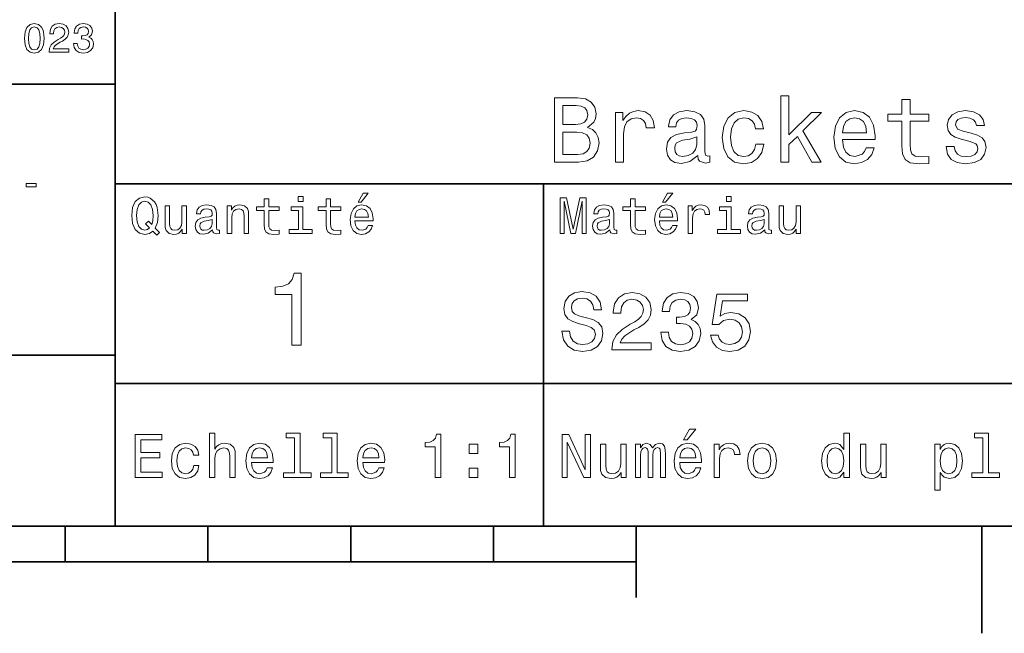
# Model space of a CAD drawing. Extents: x -215 to 297, y 0 to 210.
# Tile 8 of 11: x 155 to 224, y 2 to 46. Entities that reach past the tile are written whole.
import ezdxf

# ---------------------------------------------------------------- set-up
doc = ezdxf.new("R2010")
doc.units = 0

msp = doc.modelspace()

# ---------------------------------------------------------------- linework, layer by layer
at = {"color": 7, "lineweight": 35}
for p, q in [((162, 10), (162, 70)), ((97, 41), (162, 41)), ((162, 34), (287, 34)), ((97, 22), (162, 22)), ((162, 20), (287, 20)), ((10, 10), (287, 10)), ((97, 10), (287, 10)), ((98.5, 7.5), (198.5, 7.5))]:
    msp.add_line(p, q, dxfattribs=at)
at = {"color": 7, "lineweight": 35, "ltscale": 0.35}
msp.add_line((192, 20), (192, 34), dxfattribs=at)
at = {"color": 7, "lineweight": 35, "ltscale": 0.25}
msp.add_line((192, 10), (192, 20), dxfattribs=at)
at = {"color": 7, "lineweight": 35, "ltscale": 0.0625}
for p, q in [((158.5, 10), (158.5, 7.5)), ((168.5, 10), (168.5, 7.5)), ((178.5, 10), (178.5, 7.5)), ((188.5, 10), (188.5, 7.5))]:
    msp.add_line(p, q, dxfattribs=at)
at = {"color": 7, "lineweight": 35, "ltscale": 0.125}
msp.add_line((198.5, 10), (198.5, 5), dxfattribs=at)
at = {"color": 7, "lineweight": 35, "ltscale": 0.1875}
msp.add_line((222.699997, 10), (222.699997, 2.5), dxfattribs=at)
at = {"color": 7, "lineweight": 13}
for points in [[(155.642654, 44.201729), (155.685883, 43.749279), (155.821335, 43.426514), (156.037476, 43.230549), (156.337173, 43.167149), (156.634003, 43.230549), (156.850143, 43.426514), (156.982712, 43.749279), (157.028824, 44.201729), (156.982712, 44.651299), (156.927963, 44.829971), (156.850143, 44.976948), (156.634003, 45.172913), (156.337173, 45.239193), (156.037476, 45.172913), (155.821335, 44.974064), (155.685883, 44.651299)], [(155.919312, 44.201729), (155.942368, 44.550434), (156.01442, 44.801155), (156.144104, 44.948128), (156.337173, 45), (156.527374, 44.948128), (156.657059, 44.801155), (156.729111, 44.550434), (156.752167, 44.201729), (156.729111, 43.850143), (156.657059, 43.599426), (156.527374, 43.45245), (156.337173, 43.403458), (156.144104, 43.45245), (156.01442, 43.599426), (155.942368, 43.850143)], [(157.368881, 43.224785), (158.743515, 43.224785), (158.743515, 43.472622), (157.657059, 43.472622), (157.71759, 43.60807), (157.821335, 43.720463), (158.14122, 43.925072), (158.311249, 44.011528), (158.50145, 44.135448), (158.636887, 44.279541), (158.714706, 44.44957), (158.743515, 44.642651), (158.694534, 44.884727), (158.559082, 45.074928), (158.351593, 45.195965), (158.083572, 45.239193), (157.806915, 45.190201), (157.596542, 45.054756), (157.461105, 44.838619), (157.414993, 44.553314), (157.414993, 44.51297), (157.677231, 44.51297), (157.677231, 44.536022), (157.703171, 44.731991), (157.780991, 44.876083), (157.904907, 44.9683), (158.069168, 45), (158.236313, 44.971184), (158.360229, 44.899136), (158.440918, 44.786743), (158.469742, 44.645535), (158.44957, 44.51297), (158.394821, 44.400578), (158.302597, 44.302593), (158.175797, 44.216141), (158.005768, 44.12392), (157.723343, 43.945248), (157.524506, 43.755043), (157.406342, 43.524498), (157.368881, 43.233429)], [(159.080688, 43.853027), (159.080688, 43.832855), (159.126801, 43.556198), (159.262253, 43.348705), (159.47551, 43.216141), (159.757935, 43.167149), (160.057648, 43.216141), (160.282425, 43.342941), (160.426514, 43.54467), (160.478394, 43.804035), (160.455338, 43.974064), (160.391937, 44.112392), (160.288193, 44.219021), (160.149857, 44.296829), (160.337173, 44.45245), (160.403458, 44.700291), (160.360229, 44.925072), (160.236313, 45.0951), (160.034592, 45.201729), (159.757935, 45.239193), (159.498566, 45.193085), (159.299713, 45.066284), (159.170029, 44.864555), (159.126801, 44.596542), (159.126801, 44.57637), (159.383286, 44.57637), (159.406342, 44.760807), (159.481277, 44.893372), (159.60231, 44.974064), (159.772339, 45.002884), (159.922195, 44.979828), (160.031708, 44.919308), (160.097992, 44.821327), (160.123917, 44.688763), (160.097992, 44.54755), (160.028824, 44.45245), (159.907776, 44.394814), (159.743515, 44.377522), (159.631134, 44.380405), (159.631134, 44.15274), (159.772339, 44.158501), (159.953888, 44.132565), (160.08934, 44.0634), (160.170029, 43.951008), (160.198853, 43.804035), (160.167145, 43.63689), (160.083572, 43.51297), (159.951019, 43.435158), (159.775223, 43.409222), (159.593658, 43.438042), (159.46109, 43.524498), (159.377533, 43.662827), (159.345825, 43.853027)], [(195.082855, 37.961815), (195.536743, 38.337894), (195.653458, 38.590778), (195.692368, 38.902016), (195.608063, 39.388329), (195.355179, 39.738472), (194.946686, 39.95245), (194.376083, 40.030258), (192.77449, 40.030258), (192.77449, 35.530258), (194.466858, 35.530258), (195.069885, 35.621037), (195.517288, 35.886887), (195.796112, 36.308357), (195.893372, 36.87896), (195.835007, 37.261528), (195.679398, 37.57925), (195.426514, 37.812679)], [(208.62175, 35.530258), (209.192368, 35.530258), (209.192368, 36.755764), (209.78891, 37.332851), (210.8134, 35.530258), (211.455322, 35.530258), (210.177948, 37.728386), (211.487747, 39.012245), (210.768005, 39.012245), (209.192368, 37.443081), (209.192368, 40.185879), (208.62175, 40.185879)], [(194.252884, 38.162823), (193.371033, 38.162823), (193.371033, 39.492073), (194.304749, 39.492073), (194.654892, 39.453171), (194.901291, 39.336452), (195.05043, 39.135445), (195.10231, 38.837173), (195.043945, 38.538902), (194.888321, 38.331409), (194.622482, 38.201729)], [(217.115997, 38.409222), (217.115997, 36.664986), (217.154892, 36.100864), (217.336456, 35.711815), (217.69957, 35.484871), (218.315552, 35.407059), (218.989914, 35.43948), (218.989914, 35.932274), (218.497116, 35.893372), (218.049713, 35.945244), (217.809799, 36.107349), (217.706055, 36.379681), (217.6866, 36.762245), (217.6866, 38.409222), (218.989914, 38.409222), (218.989914, 38.895531), (217.6866, 38.895531), (217.6866, 39.913544), (217.115997, 39.913544), (217.115997, 38.895531), (216.130402, 38.895531), (216.130402, 38.409222)], [(197.047546, 35.530258), (197.618149, 35.530258), (197.618149, 37.520893), (197.676514, 38.000721), (197.851578, 38.344379), (198.136887, 38.551872), (198.519455, 38.623199), (198.804749, 38.577808), (199.018723, 38.448124), (199.148407, 38.227665), (199.193802, 37.929394), (199.770889, 37.929394), (199.693085, 38.454609), (199.479111, 38.830692), (199.122482, 39.057636), (198.636169, 39.135445), (198.305466, 39.083572), (198.020172, 38.953888), (197.767288, 38.733429), (197.566284, 38.435158), (197.566284, 39.012245), (197.047546, 39.012245)], [(202.805481, 35.98415), (202.805481, 35.964695), (202.837891, 35.744236), (202.93515, 35.588615), (203.343658, 35.465416), (203.661377, 35.517288), (203.661377, 35.958214), (203.525208, 35.938759), (203.343658, 36.023052), (203.311234, 36.282421), (203.311234, 38.085014), (203.233429, 38.545387), (203.006485, 38.869595), (202.610947, 39.064121), (202.053314, 39.135445), (201.508636, 39.057636), (201.106628, 38.837173), (200.853745, 38.493515), (200.769455, 38.039623), (200.769455, 38.000721), (201.281693, 38.000721), (201.327087, 38.273052), (201.469742, 38.467579), (201.703171, 38.584293), (202.033859, 38.629681), (202.351578, 38.59726), (202.578522, 38.5), (202.714691, 38.331409), (202.760086, 38.09798), (202.734146, 37.825645), (202.630402, 37.68948), (202.371033, 37.624638), (201.88472, 37.572765), (201.327087, 37.456051), (200.931549, 37.248558), (200.69812, 36.924351), (200.626801, 36.444523), (200.691635, 36.016571), (200.892654, 35.698845), (201.216858, 35.497837), (201.664261, 35.426514), (202.267288, 35.562679)], [(206.858063, 37.858067), (207.42218, 37.858067), (207.305481, 38.376801), (207.026657, 38.785301), (206.592224, 39.038185), (206.028091, 39.135445), (205.405609, 39.005764), (204.932281, 38.642651), (204.634003, 38.052593), (204.530258, 37.261528), (204.627518, 36.476944), (204.919312, 35.893372), (205.379684, 35.530258), (206.008636, 35.407059), (206.566284, 35.504322), (207.000717, 35.776657), (207.298996, 36.204609), (207.428665, 36.775215), (206.884003, 36.775215), (206.786743, 36.412102), (206.605179, 36.139767), (206.345825, 35.97118), (206.028091, 35.919308), (205.632568, 36.003601), (205.34726, 36.262966), (205.17218, 36.684437), (205.113831, 37.280979), (205.17218, 37.864552), (205.353745, 38.286022), (205.645538, 38.545387), (206.028091, 38.636166), (206.365265, 38.577808), (206.618149, 38.428673), (206.786743, 38.182274)], [(212.946686, 37.105907), (215.229111, 37.105907), (215.235596, 37.371758), (215.131836, 38.117435), (214.846542, 38.675072), (214.392654, 39.012245), (213.789627, 39.135445), (213.19957, 39.005764), (212.745682, 38.642651), (212.453888, 38.052593), (212.350143, 37.274494), (212.447403, 36.476944), (212.739197, 35.893372), (213.1866, 35.530258), (213.770172, 35.407059), (214.27594, 35.491352), (214.690918, 35.711815), (214.995682, 36.061958), (215.170746, 36.528816), (214.606628, 36.528816), (214.489914, 36.269451), (214.32132, 36.074928), (213.841492, 35.919308), (213.471893, 35.990631), (213.193085, 36.217579), (213.01152, 36.587173), (212.946686, 37.086452)], [(212.946686, 37.585735), (213.018005, 38.033138), (213.193085, 38.363831), (213.458939, 38.564842), (213.809082, 38.636166), (214.15274, 38.564842), (214.418579, 38.363831), (214.580688, 38.033138), (214.639053, 37.585735)], [(221.959656, 37.559795), (221.408493, 37.68948), (221, 37.838615), (220.863831, 38.143372), (220.90274, 38.357346), (221.03891, 38.512966), (221.259369, 38.610229), (221.577087, 38.649136), (221.881836, 38.610229), (222.12175, 38.493515), (222.277374, 38.318443), (222.342224, 38.085014), (222.899857, 38.085014), (222.899857, 38.09798), (222.802597, 38.519451), (222.536743, 38.850143), (222.12175, 39.057636), (221.577087, 39.135445), (221.02594, 39.057636), (220.623917, 38.843658), (220.371033, 38.525936), (220.293228, 38.123917), (220.351578, 37.734871), (220.533142, 37.462536), (220.831406, 37.268009), (221.265854, 37.131844), (221.901291, 36.976223), (222.290344, 36.814121), (222.394089, 36.684437), (222.432999, 36.489914), (222.374634, 36.25), (222.219025, 36.068443), (221.966141, 35.951729), (221.628967, 35.912823), (221.272339, 35.951729), (221.01297, 36.087894), (220.837891, 36.308357), (220.766571, 36.61311), (220.215408, 36.61311), (220.306198, 36.094379), (220.572037, 35.7183), (220.993515, 35.491352), (221.577087, 35.407059), (222.1866, 35.491352), (222.634003, 35.7183), (222.906342, 36.081409), (223.003601, 36.554752), (222.932281, 36.963257), (222.731262, 37.242073), (222.400574, 37.42363)], [(194.395523, 36.068443), (193.371033, 36.068443), (193.371033, 37.618156), (194.337173, 37.618156), (194.745682, 37.572765), (195.03746, 37.4366), (195.21254, 37.203171), (195.270889, 36.865993), (195.21254, 36.509365), (195.05043, 36.262966), (194.778091, 36.113831)], [(202.740631, 36.749279), (202.662827, 36.412102), (202.455322, 36.152737), (202.144089, 35.98415), (201.76152, 35.925793), (201.515121, 35.958214), (201.340057, 36.061958), (201.229828, 36.243515), (201.197403, 36.496395), (201.223343, 36.723343), (201.327087, 36.885445), (201.742065, 37.067001), (202.267288, 37.14481), (202.740631, 37.30043)], [(155.76947, 33.795387), (156.466873, 33.795387), (156.466873, 34.023052), (155.76947, 34.023052)], [(175.161377, 33.117435), (174.82637, 33.117435), (174.82637, 32.757202), (175.161377, 32.757202)], [(179.015854, 32.728386), (179.228394, 32.728386), (179.729111, 33.340778), (179.376083, 33.340778)], [(200.341492, 32.728386), (200.554031, 32.728386), (201.054749, 33.340778), (200.701736, 33.340778)], [(205.161377, 33.117435), (204.82637, 33.117435), (204.82637, 32.757202), (205.161377, 32.757202)], [(164.642654, 30.685879), (164.916428, 30.401297), (165.107346, 30.592218), (164.811966, 30.894812), (164.963257, 31.305475), (165.010086, 31.780979), (164.941635, 32.339336), (164.862396, 32.56628), (164.757919, 32.753601), (164.46254, 33.009365), (164.282425, 33.074207), (164.08429, 33.099422), (163.702454, 33.009365), (163.41066, 32.757202), (163.223343, 32.342937), (163.158508, 31.780979), (163.223343, 31.219019), (163.407059, 30.804754), (163.698853, 30.54899), (164.08429, 30.462536), (164.39769, 30.520172)], [(164.41571, 30.916426), (164.260803, 30.801151), (164.08429, 30.765129), (163.850143, 30.829971), (163.666428, 31.024494), (163.543945, 31.341497), (163.504318, 31.780979), (163.543945, 32.216858), (163.662827, 32.537464), (163.846542, 32.731987), (164.08429, 32.80043), (164.318451, 32.731987), (164.502167, 32.533859), (164.621033, 32.213257), (164.664261, 31.780979), (164.631851, 31.40634), (164.5634, 31.150576), (164.329254, 31.395533), (164.13472, 31.211815)], [(166.998566, 32.465416), (166.681549, 32.465416), (166.681549, 31.348703), (166.645538, 31.089336), (166.541061, 30.902016), (166.378967, 30.786743), (166.166428, 30.750719), (165.997116, 30.779539), (165.889053, 30.865993), (165.827805, 31.013687), (165.8134, 31.222622), (165.8134, 32.465416), (165.496399, 32.465416), (165.496399, 31.193804), (165.507202, 30.93804), (165.575653, 30.725504), (165.784576, 30.530979), (166.119598, 30.462536), (166.299713, 30.487751), (166.454605, 30.552593), (166.587891, 30.664265), (166.695969, 30.826368), (166.695969, 30.530979), (166.998566, 30.530979)], [(168.824921, 30.78314), (168.824921, 30.772333), (168.842941, 30.649855), (168.896973, 30.5634), (169.123917, 30.494957), (169.30043, 30.523775), (169.30043, 30.768732), (169.224777, 30.757925), (169.123917, 30.804754), (169.105911, 30.948847), (169.105911, 31.950287), (169.062683, 32.206051), (168.9366, 32.386166), (168.716858, 32.494236), (168.407059, 32.533859), (168.104462, 32.490635), (167.881119, 32.368156), (167.740631, 32.177231), (167.693802, 31.925072), (167.693802, 31.903458), (167.978394, 31.903458), (168.003601, 32.054756), (168.082855, 32.162823), (168.21254, 32.227665), (168.396255, 32.25288), (168.572769, 32.234871), (168.698853, 32.180836), (168.77449, 32.087173), (168.799713, 31.957493), (168.785309, 31.806194), (168.727661, 31.730547), (168.583572, 31.694523), (168.3134, 31.665705), (168.003601, 31.600864), (167.783859, 31.48559), (167.654175, 31.305475), (167.614548, 31.038904), (167.650574, 30.801151), (167.762253, 30.62464), (167.942368, 30.512968), (168.190918, 30.473343), (168.52594, 30.54899)], [(169.844376, 30.530979), (170.161377, 30.530979), (170.161377, 31.647694), (170.193802, 31.903458), (170.298279, 32.090778), (170.460373, 32.206051), (170.676514, 32.249279), (170.849426, 32.213257), (170.957489, 32.115993), (171.011536, 31.95389), (171.029541, 31.737751), (171.029541, 30.530979), (171.346542, 30.530979), (171.346542, 31.802593), (171.332138, 32.058357), (171.267288, 32.270893), (171.054749, 32.465416), (170.723343, 32.533859), (170.539627, 32.508644), (170.38472, 32.440201), (170.251434, 32.324928), (170.146973, 32.170029), (170.146973, 32.465416), (169.844376, 32.465416)], [(172.438034, 32.130402), (172.438034, 31.161383), (172.459656, 30.847982), (172.560516, 30.631844), (172.762253, 30.505762), (173.104462, 30.462536), (173.479111, 30.480547), (173.479111, 30.754322), (173.205338, 30.732708), (172.956772, 30.761526), (172.823486, 30.851583), (172.765854, 31.002882), (172.755035, 31.215418), (172.755035, 32.130402), (173.479111, 32.130402), (173.479111, 32.400574), (172.755035, 32.400574), (172.755035, 32.966137), (172.438034, 32.966137), (172.438034, 32.400574), (171.890488, 32.400574), (171.890488, 32.130402)], [(176.775223, 32.130402), (176.775223, 31.161383), (176.796829, 30.847982), (176.89769, 30.631844), (177.099426, 30.505762), (177.44165, 30.462536), (177.816284, 30.480547), (177.816284, 30.754322), (177.542511, 30.732708), (177.293945, 30.761526), (177.16066, 30.851583), (177.103027, 31.002882), (177.092224, 31.215418), (177.092224, 32.130402), (177.816284, 32.130402), (177.816284, 32.400574), (177.092224, 32.400574), (177.092224, 32.966137), (176.775223, 32.966137), (176.775223, 32.400574), (176.227661, 32.400574), (176.227661, 32.130402)], [(178.796112, 31.40634), (180.064117, 31.40634), (180.067719, 31.554033), (180.010086, 31.9683), (179.851593, 32.278099), (179.599426, 32.465416), (179.264404, 32.533859), (178.9366, 32.461815), (178.684433, 32.260086), (178.522339, 31.932276), (178.464691, 31.5), (178.518738, 31.056915), (178.680832, 30.732708), (178.929398, 30.530979), (179.253601, 30.462536), (179.534576, 30.509365), (179.765137, 30.631844), (179.934433, 30.826368), (180.031708, 31.085733), (179.718292, 31.085733), (179.653458, 30.941643), (179.559799, 30.833572), (179.293228, 30.747118), (179.087891, 30.786743), (178.932999, 30.912823), (178.832138, 31.118155), (178.796112, 31.395533)], [(193.183716, 30.530979), (193.46109, 30.530979), (193.46109, 32.80043), (193.929398, 30.530979), (194.239197, 30.530979), (194.703888, 32.80043), (194.703888, 30.530979), (194.984863, 30.530979), (194.984863, 33.030979), (194.545395, 33.030979), (194.08429, 30.826368), (193.626801, 33.030979), (193.183716, 33.030979)], [(196.656342, 30.78314), (196.656342, 30.772333), (196.674347, 30.649855), (196.728394, 30.5634), (196.955338, 30.494957), (197.131851, 30.523775), (197.131851, 30.768732), (197.056198, 30.757925), (196.955338, 30.804754), (196.937317, 30.948847), (196.937317, 31.950287), (196.894089, 32.206051), (196.768005, 32.386166), (196.548264, 32.494236), (196.23848, 32.533859), (195.935883, 32.490635), (195.71254, 32.368156), (195.572052, 32.177231), (195.525223, 31.925072), (195.525223, 31.903458), (195.809799, 31.903458), (195.835022, 32.054756), (195.914261, 32.162823), (196.043945, 32.227665), (196.227661, 32.25288), (196.404175, 32.234871), (196.530258, 32.180836), (196.605911, 32.087173), (196.631119, 31.957493), (196.616714, 31.806194), (196.559082, 31.730547), (196.414978, 31.694523), (196.144806, 31.665705), (195.835022, 31.600864), (195.61528, 31.48559), (195.485596, 31.305475), (195.445969, 31.038904), (195.481995, 30.801151), (195.593658, 30.62464), (195.773773, 30.512968), (196.022339, 30.473343), (196.357346, 30.54899)], [(198.100861, 32.130402), (198.100861, 31.161383), (198.122482, 30.847982), (198.223343, 30.631844), (198.425079, 30.505762), (198.767288, 30.462536), (199.141937, 30.480547), (199.141937, 30.754322), (198.868149, 30.732708), (198.619598, 30.761526), (198.486313, 30.851583), (198.42868, 31.002882), (198.417862, 31.215418), (198.417862, 32.130402), (199.141937, 32.130402), (199.141937, 32.400574), (198.417862, 32.400574), (198.417862, 32.966137), (198.100861, 32.966137), (198.100861, 32.400574), (197.553314, 32.400574), (197.553314, 32.130402)], [(200.121765, 31.40634), (201.389771, 31.40634), (201.393372, 31.554033), (201.335739, 31.9683), (201.177231, 32.278099), (200.925079, 32.465416), (200.590057, 32.533859), (200.262253, 32.461815), (200.010086, 32.260086), (199.847977, 31.932276), (199.790344, 31.5), (199.844376, 31.056915), (200.006485, 30.732708), (200.255051, 30.530979), (200.579254, 30.462536), (200.860229, 30.509365), (201.090775, 30.631844), (201.260086, 30.826368), (201.357346, 31.085733), (201.043945, 31.085733), (200.979111, 30.941643), (200.885452, 30.833572), (200.618881, 30.747118), (200.413544, 30.786743), (200.258652, 30.912823), (200.157776, 31.118155), (200.121765, 31.395533)], [(202.131851, 30.530979), (202.448853, 30.530979), (202.448853, 31.636887), (202.481262, 31.903458), (202.578537, 32.094379), (202.73703, 32.209652), (202.94957, 32.249279), (203.108063, 32.224064), (203.226944, 32.152016), (203.298996, 32.029537), (203.324203, 31.863832), (203.644806, 31.863832), (203.601593, 32.155621), (203.482712, 32.364552), (203.284576, 32.490635), (203.014404, 32.533859), (202.830688, 32.505043), (202.672195, 32.432995), (202.531708, 32.310516), (202.420029, 32.144814), (202.420029, 32.465416), (202.131851, 32.465416)], [(207.499283, 30.78314), (207.499283, 30.772333), (207.517288, 30.649855), (207.57132, 30.5634), (207.798264, 30.494957), (207.974777, 30.523775), (207.974777, 30.768732), (207.899139, 30.757925), (207.798264, 30.804754), (207.780258, 30.948847), (207.780258, 31.950287), (207.73703, 32.206051), (207.610947, 32.386166), (207.391205, 32.494236), (207.081406, 32.533859), (206.778824, 32.490635), (206.555481, 32.368156), (206.414978, 32.177231), (206.368149, 31.925072), (206.368149, 31.903458), (206.65274, 31.903458), (206.677948, 32.054756), (206.757202, 32.162823), (206.886887, 32.227665), (207.070602, 32.25288), (207.247116, 32.234871), (207.373199, 32.180836), (207.448853, 32.087173), (207.47406, 31.957493), (207.459656, 31.806194), (207.402023, 31.730547), (207.257919, 31.694523), (206.987747, 31.665705), (206.677948, 31.600864), (206.458206, 31.48559), (206.328537, 31.305475), (206.28891, 31.038904), (206.324921, 30.801151), (206.4366, 30.62464), (206.616714, 30.512968), (206.86528, 30.473343), (207.200287, 30.54899)], [(210.010086, 32.465416), (209.693085, 32.465416), (209.693085, 31.348703), (209.657059, 31.089336), (209.552597, 30.902016), (209.390488, 30.786743), (209.177948, 30.750719), (209.008636, 30.779539), (208.900574, 30.865993), (208.83934, 31.013687), (208.824921, 31.222622), (208.824921, 32.465416), (208.507919, 32.465416), (208.507919, 31.193804), (208.518738, 30.93804), (208.587173, 30.725504), (208.796112, 30.530979), (209.131119, 30.462536), (209.311234, 30.487751), (209.466141, 30.552593), (209.599426, 30.664265), (209.707489, 30.826368), (209.707489, 30.530979), (210.010086, 30.530979)], [(175.150574, 30.79755), (175.150574, 32.400574), (174.336456, 32.400574), (174.336456, 32.130402), (174.833572, 32.130402), (174.833572, 30.79755), (174.185165, 30.79755), (174.185165, 30.530979), (175.806198, 30.530979), (175.806198, 30.79755)], [(178.796112, 31.672911), (178.835739, 31.921469), (178.932999, 32.105186), (179.080688, 32.216858), (179.275208, 32.256485), (179.466141, 32.216858), (179.613831, 32.105186), (179.703888, 31.921469), (179.736313, 31.672911)], [(200.121765, 31.672911), (200.161377, 31.921469), (200.258652, 32.105186), (200.406342, 32.216858), (200.600861, 32.256485), (200.791794, 32.216858), (200.939484, 32.105186), (201.029541, 31.921469), (201.061966, 31.672911)], [(205.150574, 30.79755), (205.150574, 32.400574), (204.336456, 32.400574), (204.336456, 32.130402), (204.833572, 32.130402), (204.833572, 30.79755), (204.185165, 30.79755), (204.185165, 30.530979), (205.806198, 30.530979), (205.806198, 30.79755)], [(168.78891, 31.208212), (168.745682, 31.020893), (168.630402, 30.876801), (168.457489, 30.78314), (168.244965, 30.750719), (168.108063, 30.768732), (168.010803, 30.826368), (167.94957, 30.927233), (167.931549, 31.067722), (167.945969, 31.193804), (168.003601, 31.283861), (168.234146, 31.384726), (168.52594, 31.427954), (168.78891, 31.514408)], [(196.620316, 31.208212), (196.577087, 31.020893), (196.461823, 30.876801), (196.28891, 30.78314), (196.07637, 30.750719), (195.939484, 30.768732), (195.842224, 30.826368), (195.780975, 30.927233), (195.76297, 31.067722), (195.777374, 31.193804), (195.835022, 31.283861), (196.065567, 31.384726), (196.357346, 31.427954), (196.620316, 31.514408)], [(207.463257, 31.208212), (207.420029, 31.020893), (207.304749, 30.876801), (207.131851, 30.78314), (206.919312, 30.750719), (206.782425, 30.768732), (206.68515, 30.826368), (206.623917, 30.927233), (206.605911, 31.067722), (206.620316, 31.193804), (206.677948, 31.283861), (206.908508, 31.384726), (207.200287, 31.427954), (207.463257, 31.514408)], [(174.370316, 22.700289), (175.025925, 22.700289), (175.025925, 27.736313), (174.536011, 27.736313), (174.406326, 27.296831), (174.146973, 27.001442), (173.750717, 26.828531), (173.203171, 26.770893), (173.203171, 26.259367), (174.370316, 26.259367)], [(193.824203, 23.680117), (193.299713, 23.680117), (193.414978, 23.069164), (193.703171, 22.619596), (194.146973, 22.348703), (194.746399, 22.250721), (195.340057, 22.342941), (195.783859, 22.596542), (196.066284, 22.994238), (196.170029, 23.518732), (196.083572, 23.991356), (195.841492, 24.296831), (195.44957, 24.49856), (194.925079, 24.648417), (194.47551, 24.757925), (194.181549, 24.884727), (194.014404, 25.069164), (193.96254, 25.357349), (194.014404, 25.616714), (194.164261, 25.812681), (194.394806, 25.945246), (194.711823, 25.991356), (195.034576, 25.933718), (195.288177, 25.778099), (195.455338, 25.518732), (195.536026, 25.167149), (196.060516, 25.167149), (196.060516, 25.178675), (195.968292, 25.720463), (195.697403, 26.12392), (195.270889, 26.377522), (194.694519, 26.463978), (194.175797, 26.377522), (193.772339, 26.135448), (193.51297, 25.760807), (193.420746, 25.276657), (193.495682, 24.844381), (193.714691, 24.550434), (194.060516, 24.354467), (194.533142, 24.204613), (195, 24.072046), (195.351578, 23.945246), (195.564835, 23.760807), (195.639771, 23.461096), (195.570602, 23.155621), (195.391937, 22.925074), (195.121033, 22.780981), (194.769455, 22.734871), (194.377518, 22.798271), (194.077805, 22.98271), (193.887604, 23.282421)], [(196.798264, 22.360231), (199.547546, 22.360231), (199.547546, 22.855909), (197.374634, 22.855909), (197.495682, 23.126802), (197.703171, 23.351585), (198.342941, 23.760807), (198.682999, 23.933718), (199.0634, 24.181557), (199.33429, 24.469742), (199.489914, 24.809799), (199.547546, 25.195967), (199.44957, 25.680117), (199.17868, 26.06052), (198.763687, 26.302595), (198.227661, 26.38905), (197.674347, 26.291067), (197.253601, 26.020174), (196.982712, 25.587896), (196.890488, 25.017292), (196.890488, 24.9366), (197.414978, 24.9366), (197.414978, 24.98271), (197.466858, 25.374641), (197.622482, 25.662825), (197.870316, 25.847263), (198.198853, 25.910664), (198.533142, 25.853027), (198.780975, 25.708935), (198.942368, 25.48415), (199, 25.201729), (198.959656, 24.9366), (198.850143, 24.711817), (198.66571, 24.51585), (198.412109, 24.342941), (198.072052, 24.158503), (197.507202, 23.801153), (197.109512, 23.42075), (196.873199, 22.959656), (196.798264, 22.377522)], [(200.221909, 23.616716), (200.221909, 23.57637), (200.314117, 23.023056), (200.585022, 22.60807), (201.01152, 22.342941), (201.57637, 22.244957), (202.175797, 22.342941), (202.625366, 22.596542), (202.913544, 23), (203.017288, 23.518732), (202.971176, 23.858791), (202.844376, 24.135448), (202.636887, 24.348703), (202.360229, 24.504324), (202.734863, 24.815563), (202.867432, 25.311239), (202.780975, 25.760807), (202.533142, 26.100864), (202.129684, 26.314121), (201.57637, 26.38905), (201.057632, 26.296831), (200.659943, 26.043228), (200.400574, 25.639771), (200.314117, 25.103746), (200.314117, 25.063402), (200.827087, 25.063402), (200.873199, 25.432278), (201.023056, 25.697407), (201.265137, 25.858791), (201.605194, 25.916428), (201.904892, 25.870317), (202.123917, 25.749281), (202.256485, 25.553314), (202.30835, 25.288185), (202.256485, 25.005764), (202.118149, 24.815563), (201.876083, 24.700289), (201.547546, 24.665707), (201.322769, 24.671471), (201.322769, 24.216139), (201.605194, 24.227667), (201.968292, 24.175793), (202.239197, 24.037464), (202.400574, 23.812681), (202.458206, 23.518732), (202.394806, 23.184439), (202.227661, 22.9366), (201.96254, 22.780981), (201.610947, 22.729107), (201.247833, 22.786745), (200.982712, 22.959656), (200.815567, 23.236313), (200.752167, 23.616716)], [(203.714691, 23.40346), (203.841492, 22.930836), (204.123917, 22.56196), (204.53891, 22.331413), (205.069168, 22.244957), (205.651291, 22.348703), (206.106628, 22.631124), (206.394806, 23.080692), (206.504318, 23.657061), (206.406342, 24.193085), (206.129684, 24.613834), (205.697403, 24.884727), (205.138336, 24.98271), (204.706055, 24.913546), (204.371765, 24.723343), (204.533142, 25.801153), (206.285309, 25.801153), (206.285309, 26.273777), (204.146973, 26.273777), (203.829971, 24.152739), (204.291061, 24.152739), (204.625366, 24.423632), (205.05188, 24.521614), (205.420746, 24.458214), (205.703171, 24.273777), (205.881851, 23.991356), (205.945251, 23.628242), (205.881851, 23.265131), (205.697403, 22.98271), (205.414978, 22.804035), (205.05188, 22.740635), (204.746399, 22.780981), (204.510086, 22.913546), (204.337173, 23.121038), (204.250717, 23.40346)], [(201.809799, 16.065563), (202.06485, 16.065563), (202.66571, 16.800432), (202.242081, 16.800432)], [(163.393372, 13.428675), (165.295395, 13.428675), (165.295395, 13.791787), (163.791061, 13.791787), (163.791061, 14.807637), (165.131119, 14.807637), (165.131119, 15.166427), (163.791061, 15.166427), (163.791061, 16.065563), (165.260803, 16.065563), (165.260803, 16.428675), (163.393372, 16.428675)], [(168.610947, 13.428675), (168.991348, 13.428675), (168.991348, 14.768732), (169.030258, 15.075649), (169.155624, 15.300432), (169.350143, 15.438761), (169.609512, 15.490635), (169.817001, 15.447407), (169.946686, 15.330692), (170.011536, 15.136168), (170.033142, 14.876801), (170.033142, 13.428675), (170.413544, 13.428675), (170.413544, 14.954612), (170.396255, 15.261528), (170.318451, 15.516571), (170.0634, 15.75), (169.66571, 15.832133), (169.44957, 15.801874), (169.263687, 15.719741), (169.108063, 15.590058), (168.991348, 15.412825), (168.991348, 16.532421), (168.610947, 16.532421)], [(174.572052, 16.212536), (174.572052, 13.748559), (173.789627, 13.748559), (173.789627, 13.428675), (175.730545, 13.428675), (175.730545, 13.748559), (174.952454, 13.748559), (174.952454, 16.532421), (173.97551, 16.532421), (173.97551, 16.212536)], [(177.174347, 16.212536), (177.174347, 13.748559), (176.391937, 13.748559), (176.391937, 13.428675), (178.332855, 13.428675), (178.332855, 13.748559), (177.554749, 13.748559), (177.554749, 16.532421), (176.577805, 16.532421), (176.577805, 16.212536)], [(184.416412, 13.428675), (184.809784, 13.428675), (184.809784, 16.450289), (184.515839, 16.450289), (184.438034, 16.1866), (184.28241, 16.009367), (184.044662, 15.905621), (183.716125, 15.871038), (183.716125, 15.564121), (184.416412, 15.564121)], [(189.621033, 13.428675), (190.014404, 13.428675), (190.014404, 16.450289), (189.720459, 16.450289), (189.642639, 16.1866), (189.48703, 16.009367), (189.249268, 15.905621), (188.920746, 15.871038), (188.920746, 15.564121), (189.621033, 15.564121)], [(193.315567, 13.428675), (193.674347, 13.428675), (193.674347, 15.888329), (194.824203, 13.428675), (195.286743, 13.428675), (195.286743, 16.428675), (194.92363, 16.428675), (194.92363, 13.969021), (193.786743, 16.428675), (193.315567, 16.428675)], [(213.048996, 13.787464), (213.048996, 13.428675), (213.429398, 13.428675), (213.429398, 16.532421), (213.053314, 16.532421), (213.053314, 15.395534), (212.763687, 15.724064), (212.586456, 15.801874), (212.383286, 15.832133), (212.015854, 15.745678), (211.730545, 15.503603), (211.544662, 15.114553), (211.479828, 14.591499), (211.544662, 14.068444), (211.730545, 13.675073), (212.015854, 13.428675), (212.383286, 13.346542), (212.586456, 13.376801), (212.768005, 13.454611)], [(222.788193, 16.212536), (222.788193, 13.748559), (222.005768, 13.748559), (222.005768, 13.428675), (223.946686, 13.428675), (223.946686, 13.748559), (223.168594, 13.748559), (223.168594, 16.532421), (222.19165, 16.532421), (222.19165, 16.212536)], [(167.48703, 14.980548), (167.863113, 14.980548), (167.785309, 15.326369), (167.599426, 15.598703), (167.309799, 15.767292), (166.933716, 15.832133), (166.518738, 15.745678), (166.203171, 15.503603), (166.004318, 15.110231), (165.935165, 14.582853), (166, 14.059798), (166.194519, 13.67075), (166.501434, 13.428675), (166.920746, 13.346542), (167.292511, 13.411384), (167.582138, 13.592939), (167.780975, 13.878242), (167.867432, 14.258646), (167.504318, 14.258646), (167.439484, 14.016571), (167.318451, 13.835014), (167.145538, 13.722623), (166.933716, 13.688041), (166.670029, 13.744237), (166.479828, 13.917148), (166.363113, 14.198127), (166.324203, 14.595821), (166.363113, 14.984871), (166.484146, 15.26585), (166.67868, 15.438761), (166.933716, 15.49928), (167.158508, 15.460375), (167.327087, 15.360951), (167.439484, 15.196686)], [(171.546112, 14.479107), (173.067719, 14.479107), (173.072052, 14.656341), (173.002884, 15.153459), (172.812683, 15.525217), (172.510086, 15.75), (172.108063, 15.832133), (171.714691, 15.745678), (171.412109, 15.503603), (171.217575, 15.110231), (171.148422, 14.591499), (171.213257, 14.059798), (171.407776, 13.67075), (171.706055, 13.428675), (172.095108, 13.346542), (172.432281, 13.402739), (172.708939, 13.549712), (172.912109, 13.783141), (173.028824, 14.09438), (172.65274, 14.09438), (172.574936, 13.92147), (172.46254, 13.791787), (172.142654, 13.688041), (171.896255, 13.735591), (171.710373, 13.886888), (171.58934, 14.133286), (171.546112, 14.466139)], [(171.546112, 14.798992), (171.593658, 15.097262), (171.710373, 15.317724), (171.887604, 15.45173), (172.121033, 15.49928), (172.350143, 15.45173), (172.527374, 15.317724), (172.635452, 15.097262), (172.674347, 14.798992)], [(179.353027, 14.479107), (180.874634, 14.479107), (180.878967, 14.656341), (180.809799, 15.153459), (180.619598, 15.525217), (180.317001, 15.75), (179.914978, 15.832133), (179.521606, 15.745678), (179.219025, 15.503603), (179.02449, 15.110231), (178.955338, 14.591499), (179.020172, 14.059798), (179.214691, 13.67075), (179.51297, 13.428675), (179.902023, 13.346542), (180.239197, 13.402739), (180.515854, 13.549712), (180.719025, 13.783141), (180.835739, 14.09438), (180.459656, 14.09438), (180.381851, 13.92147), (180.269455, 13.791787), (179.94957, 13.688041), (179.703171, 13.735591), (179.517288, 13.886888), (179.396255, 14.133286), (179.353027, 14.466139)], [(179.353027, 14.798992), (179.400574, 15.097262), (179.517288, 15.317724), (179.694519, 15.45173), (179.927948, 15.49928), (180.157059, 15.45173), (180.33429, 15.317724), (180.442368, 15.097262), (180.481262, 14.798992)], [(186.798264, 15.105908), (187.394806, 15.105908), (187.394806, 15.75), (186.798264, 15.75)], [(197.798279, 15.75), (197.417862, 15.75), (197.417862, 14.409943), (197.374634, 14.098703), (197.249283, 13.873919), (197.054749, 13.735591), (196.799713, 13.692364), (196.596542, 13.726946), (196.466858, 13.830692), (196.393372, 14.007925), (196.376083, 14.258646), (196.376083, 15.75), (195.995682, 15.75), (195.995682, 14.224064), (196.008652, 13.917148), (196.090775, 13.662104), (196.341492, 13.428675), (196.743515, 13.346542), (196.959656, 13.376801), (197.145538, 13.454611), (197.305481, 13.588617), (197.435165, 13.783141), (197.435165, 13.428675), (197.798279, 13.428675)], [(198.459656, 13.428675), (198.809799, 13.428675), (198.809799, 14.980548), (198.831406, 15.213978), (198.896255, 15.382565), (198.995682, 15.481989), (199.125366, 15.520894), (199.229111, 15.486312), (199.298279, 15.399857), (199.332855, 15.252882), (199.345825, 15.058358), (199.345825, 13.428675), (199.674347, 13.428675), (199.674347, 14.980548), (199.695969, 15.209655), (199.760803, 15.378242), (199.864548, 15.481989), (199.994232, 15.520894), (200.097977, 15.486312), (200.167145, 15.399857), (200.210373, 15.058358), (200.210373, 13.428675), (200.560516, 13.428675), (200.560516, 15.032421), (200.53891, 15.365274), (200.469742, 15.620317), (200.331406, 15.775937), (200.106628, 15.832133), (199.842941, 15.745678), (199.639771, 15.494957), (199.479828, 15.741355), (199.211823, 15.832133), (198.965424, 15.745678), (198.796829, 15.503603), (198.796829, 15.75), (198.459656, 15.75)], [(201.546112, 14.479107), (203.067719, 14.479107), (203.072052, 14.656341), (203.002884, 15.153459), (202.812683, 15.525217), (202.510086, 15.75), (202.108063, 15.832133), (201.714691, 15.745678), (201.412109, 15.503603), (201.217575, 15.110231), (201.148422, 14.591499), (201.213257, 14.059798), (201.407776, 13.67075), (201.706055, 13.428675), (202.095108, 13.346542), (202.432281, 13.402739), (202.708939, 13.549712), (202.912109, 13.783141), (203.028824, 14.09438), (202.65274, 14.09438), (202.574936, 13.92147), (202.46254, 13.791787), (202.142654, 13.688041), (201.896255, 13.735591), (201.710373, 13.886888), (201.58934, 14.133286), (201.546112, 14.466139)], [(201.546112, 14.798992), (201.593658, 15.097262), (201.710373, 15.317724), (201.887604, 15.45173), (202.121033, 15.49928), (202.350143, 15.45173), (202.527374, 15.317724), (202.635452, 15.097262), (202.674347, 14.798992)], [(203.958221, 13.428675), (204.338623, 13.428675), (204.338623, 14.755764), (204.377518, 15.075649), (204.494232, 15.304755), (204.684433, 15.443084), (204.939484, 15.490635), (205.129684, 15.460375), (205.272339, 15.373919), (205.358795, 15.226946), (205.389053, 15.028098), (205.773773, 15.028098), (205.721909, 15.378242), (205.579254, 15.628963), (205.341492, 15.78026), (205.017288, 15.832133), (204.796829, 15.797551), (204.606628, 15.711096), (204.438034, 15.564121), (204.304031, 15.365274), (204.304031, 15.75), (203.958221, 15.75)], [(206.305481, 14.587176), (206.374634, 14.059798), (206.573486, 13.67075), (206.889053, 13.428675), (207.312683, 13.346542), (207.731995, 13.428675), (208.047546, 13.666427), (208.246399, 14.055476), (208.319885, 14.587176), (208.246399, 15.114553), (208.047546, 15.507925), (207.731995, 15.745678), (207.312683, 15.832133), (206.889053, 15.745678), (206.573486, 15.503603), (206.374634, 15.114553)], [(206.694519, 14.591499), (206.733429, 14.980548), (206.854462, 15.261528), (207.048996, 15.434439), (207.312683, 15.494957), (207.572052, 15.434439), (207.766571, 15.26585), (207.887604, 14.980548), (207.930832, 14.591499), (207.887604, 14.198127), (207.766571, 13.912825), (207.572052, 13.739914), (207.312683, 13.683718), (207.048996, 13.739914), (206.854462, 13.912825), (206.733429, 14.198127)], [(212.44812, 15.490635), (212.698853, 15.430116), (212.889053, 15.261528), (213.001434, 14.980548), (213.044678, 14.591499), (213.001434, 14.198127), (212.889053, 13.917148), (212.698853, 13.744237), (212.44812, 13.688041), (212.210373, 13.744237), (212.028824, 13.917148), (211.907776, 14.20245), (211.868881, 14.591499), (211.907776, 14.976225), (212.028824, 15.257205), (212.210373, 15.430116)], [(216.014404, 15.75), (215.634003, 15.75), (215.634003, 14.409943), (215.590775, 14.098703), (215.465424, 13.873919), (215.270889, 13.735591), (215.015854, 13.692364), (214.812683, 13.726946), (214.682999, 13.830692), (214.609512, 14.007925), (214.592224, 14.258646), (214.592224, 15.75), (214.211823, 15.75), (214.211823, 14.224064), (214.224792, 13.917148), (214.306915, 13.662104), (214.557632, 13.428675), (214.959656, 13.346542), (215.175797, 13.376801), (215.361679, 13.454611), (215.521622, 13.588617), (215.651306, 13.783141), (215.651306, 13.428675), (216.014404, 13.428675)], [(219.788193, 15.391211), (219.788193, 15.75), (219.407776, 15.75), (219.407776, 12.529539), (219.788193, 12.529539), (219.788193, 13.783141), (219.922195, 13.579971), (220.073486, 13.445966), (220.453888, 13.346542), (220.817001, 13.428675), (221.10231, 13.675073), (221.288193, 14.064121), (221.357346, 14.591499), (221.288193, 15.114553), (221.10231, 15.503603), (220.817001, 15.745678), (220.453888, 15.832133), (220.246399, 15.806196), (220.069168, 15.724064), (219.917877, 15.585735)], [(220.389053, 13.688041), (220.134003, 13.744237), (219.948135, 13.917148), (219.831421, 14.198127), (219.792511, 14.591499), (219.831421, 14.980548), (219.948135, 15.261528), (220.134003, 15.430116), (220.389053, 15.490635), (220.622482, 15.430116), (220.808365, 15.257205), (220.925079, 14.976225), (220.968307, 14.591499), (220.925079, 14.20245), (220.808365, 13.917148), (220.622482, 13.744237)], [(186.798264, 13.428675), (187.394806, 13.428675), (187.394806, 14.072767), (186.798264, 14.072767)]]:
    msp.add_lwpolyline(points, close=True, dxfattribs=at)

doc.saveas('drawing.dxf')
